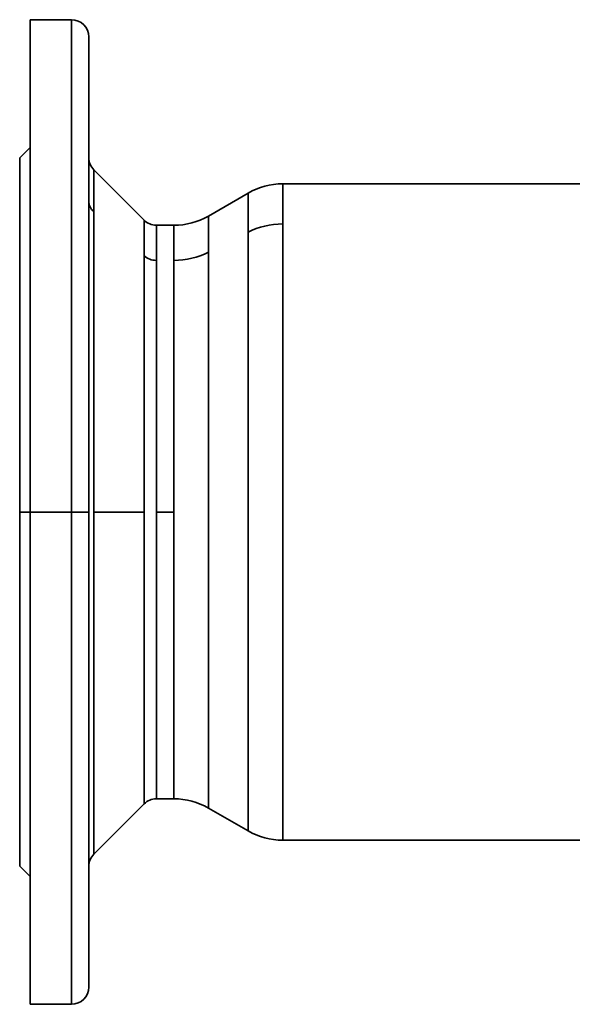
# Model space of a CAD drawing. Header units: inches. Extents: x 4459 to 5646, y 390 to 1656.
# Tile 6 of 13: x 5326 to 5486, y 809 to 1094. Entities that reach past the tile are written whole.
import ezdxf

# ---------------------------------------------------------------- set-up
doc = ezdxf.new("R2010")
doc.units = ezdxf.units.IN
doc.header["$MEASUREMENT"] = 0

msp = doc.modelspace()

# ---------------------------------------------------------------- linework, layer by layer
at = {"color": 7, "lineweight": 35}
for p, q in [((5329.07, 1094.23), (5329.07, 951.73)), ((5341.07, 951.73), (5341.07, 1094.23)), ((5341.07, 1094.23), (5341.07, 951.73)), ((5346.07, 951.73), (5346.07, 1089.23)), ((5329.07, 951.73), (5329.07, 1057.23)), ((5326.07, 1054.23), (5326.07, 951.73)), ((5347.54, 1050.77), (5362.11, 1036.2)), ((5521.67, 1046.73), (5402.22, 1046.73)), ((5521.67, 1046.73), (5402.22, 1046.73)), ((5347.54, 1038.65), (5347.54, 951.73)), ((5347.54, 951.73), (5347.54, 1038.65)), ((5402.22, 906.19), (5402.22, 1035.1)), ((5402.22, 1035.1), (5402.22, 856.73)), ((5392.22, 859.41), (5392.22, 1032.75)), ((5392.22, 1032.75), (5392.22, 907.47)), ((5326.07, 1026.73), (5326.07, 951.73)), ((5380.71, 910.66), (5380.71, 1026.92)), ((5380.71, 1026.92), (5380.71, 866.05)), ((5362.11, 951.73), (5362.11, 1025.86)), ((5362.11, 1025.86), (5362.11, 951.73)), ((5365.64, 1024.57), (5365.64, 951.73)), ((5365.64, 951.73), (5365.64, 1024.57)), ((5370.71, 951.73), (5370.71, 1024.57)), ((5370.71, 1024.57), (5370.71, 951.73)), ((5326.07, 876.74), (5326.07, 951.73)), ((5326.07, 849.24), (5326.07, 951.73)), ((5329.07, 951.73), (5329.07, 809.23)), ((5329.07, 846.23), (5329.07, 951.73)), ((5341.07, 951.73), (5341.07, 809.23)), ((5341.07, 809.23), (5341.07, 951.73)), ((5346.07, 814.23), (5346.07, 951.73)), ((5347.54, 951.73), (5347.54, 852.7)), ((5347.54, 904.25), (5347.54, 951.73)), ((5362.11, 951.73), (5362.11, 867.27)), ((5362.11, 867.27), (5362.11, 951.73)), ((5365.64, 951.73), (5365.64, 868.73)), ((5365.64, 868.73), (5365.64, 951.73)), ((5370.71, 951.73), (5370.71, 911.94)), ((5370.71, 868.73), (5370.71, 951.73)), ((5370.71, 911.94), (5370.71, 868.74)), ((5380.71, 866.05), (5380.71, 910.66)), ((5392.22, 907.47), (5392.22, 859.41)), ((5347.54, 852.7), (5347.54, 904.25)), ((5402.22, 856.73), (5402.22, 906.19)), ((5347.54, 852.7), (5362.11, 867.27)), ((5402.22, 856.73), (5521.67, 856.73)), ((5521.67, 856.73), (5402.22, 856.73))]:
    msp.add_line(p, q, dxfattribs=at)
at = {"color": 7, "lineweight": 35, "ltscale": 0.3}
for p, q in [((5329.07, 1094.23), (5341.07, 1094.23)), ((5341.07, 951.73), (5329.07, 951.73)), ((5341.07, 951.73), (5329.07, 951.73)), ((5329.07, 809.23), (5341.07, 809.23))]:
    msp.add_line(p, q, dxfattribs=at)
at = {"color": 7, "lineweight": 35, "ltscale": 0.017154}
for p, q in [((5329.07, 1093.55), (5329.07, 1094.23)), ((5329.07, 809.23), (5329.07, 809.92))]:
    msp.add_line(p, q, dxfattribs=at)
at = {"color": 7, "lineweight": 35, "ltscale": 0.051299}
for p, q in [((5329.07, 1091.5), (5329.07, 1093.55)), ((5329.07, 809.92), (5329.07, 811.97))]:
    msp.add_line(p, q, dxfattribs=at)
at = {"color": 7, "lineweight": 35, "ltscale": 0.084947}
for p, q in [((5329.07, 1088.1), (5329.07, 1091.5)), ((5329.07, 811.97), (5329.07, 815.37))]:
    msp.add_line(p, q, dxfattribs=at)
at = {"color": 7, "lineweight": 35, "ltscale": 0.016553}
for p, q in [((5346.07, 1089.23), (5346.07, 1088.57)), ((5346.07, 814.9), (5346.07, 814.23))]:
    msp.add_line(p, q, dxfattribs=at)
at = {"color": 7, "lineweight": 35, "ltscale": 0.11778}
for p, q in [((5329.07, 1083.39), (5329.07, 1088.1)), ((5329.07, 815.37), (5329.07, 820.08))]:
    msp.add_line(p, q, dxfattribs=at)
at = {"color": 7, "lineweight": 35, "ltscale": 0.049498}
for p, q in [((5346.07, 1088.57), (5346.07, 1086.59)), ((5346.07, 816.88), (5346.07, 814.9))]:
    msp.add_line(p, q, dxfattribs=at)
at = {"color": 7, "lineweight": 35, "ltscale": 0.081967}
for p, q in [((5346.07, 1086.59), (5346.07, 1083.31)), ((5346.07, 820.15), (5346.07, 816.88))]:
    msp.add_line(p, q, dxfattribs=at)
at = {"color": 7, "lineweight": 35, "ltscale": 0.149477}
for p, q in [((5329.07, 1077.41), (5329.07, 1083.39)), ((5329.07, 820.08), (5329.07, 826.06))]:
    msp.add_line(p, q, dxfattribs=at)
at = {"color": 7, "lineweight": 35, "ltscale": 0.113646}
for p, q in [((5346.07, 1083.31), (5346.07, 1078.77)), ((5346.07, 824.7), (5346.07, 820.15))]:
    msp.add_line(p, q, dxfattribs=at)
at = {"color": 7, "lineweight": 35, "ltscale": 0.179733}
for p, q in [((5329.07, 1070.22), (5329.07, 1077.41)), ((5329.07, 826.06), (5329.07, 833.25))]:
    msp.add_line(p, q, dxfattribs=at)
at = {"color": 7, "lineweight": 35, "ltscale": 0.144232}
for p, q in [((5346.07, 1078.77), (5346.07, 1073)), ((5346.07, 830.47), (5346.07, 824.7))]:
    msp.add_line(p, q, dxfattribs=at)
at = {"color": 7, "lineweight": 35, "ltscale": 0.287421}
for p, q in [((5329.07, 1062.6), (5329.07, 1074.1)), ((5329.07, 1062.6), (5329.07, 1074.1)), ((5329.07, 1062.6), (5329.07, 1051.1)), ((5329.07, 997.66), (5329.07, 1009.15)), ((5329.07, 997.66), (5329.07, 986.16)), ((5329.07, 905.81), (5329.07, 917.31)), ((5329.07, 905.81), (5329.07, 894.31)), ((5329.07, 840.87), (5329.07, 852.36)), ((5329.07, 840.87), (5329.07, 829.37)), ((5329.07, 840.87), (5329.07, 829.37))]:
    msp.add_line(p, q, dxfattribs=at)
at = {"color": 7, "lineweight": 35, "ltscale": 0.173427}
for p, q in [((5346.07, 1073), (5346.07, 1066.06)), ((5346.07, 837.41), (5346.07, 830.47))]:
    msp.add_line(p, q, dxfattribs=at)
at = {"color": 7, "lineweight": 35, "ltscale": 0.208261}
for p, q in [((5329.07, 1061.89), (5329.07, 1070.22)), ((5329.07, 833.25), (5329.07, 841.58))]:
    msp.add_line(p, q, dxfattribs=at)
at = {"color": 7, "lineweight": 35, "ltscale": 0.200954}
for p, q in [((5346.07, 1066.06), (5346.07, 1058.02)), ((5346.07, 845.44), (5346.07, 837.41))]:
    msp.add_line(p, q, dxfattribs=at)
at = {"color": 7, "lineweight": 35, "ltscale": 0.134138}
for p, q in [((5329.07, 1062.6), (5329.07, 1057.23)), ((5329.07, 1057.23), (5329.07, 1062.6)), ((5329.07, 840.87), (5329.07, 846.23)), ((5329.07, 846.23), (5329.07, 840.87))]:
    msp.add_line(p, q, dxfattribs=at)
at = {"color": 7, "lineweight": 35, "ltscale": 0.234782}
for p, q in [((5329.07, 1052.5), (5329.07, 1061.89)), ((5329.07, 841.58), (5329.07, 850.97))]:
    msp.add_line(p, q, dxfattribs=at)
at = {"color": 7, "lineweight": 35, "ltscale": 0.226544}
for p, q in [((5346.07, 1058.02), (5346.07, 1048.96)), ((5346.07, 854.51), (5346.07, 845.44))]:
    msp.add_line(p, q, dxfattribs=at)
at = {"color": 7, "lineweight": 35, "ltscale": 0.106066}
for p, q in [((5329.07, 1057.23), (5326.07, 1054.23)), ((5329.07, 846.23), (5326.07, 849.23))]:
    msp.add_line(p, q, dxfattribs=at)
at = {"color": 7, "lineweight": 35, "ltscale": 0.012339}
for p, q in [((5326.07, 1054.23), (5326.07, 1053.74)), ((5326.07, 849.73), (5326.07, 849.23))]:
    msp.add_line(p, q, dxfattribs=at)
at = {"color": 7, "lineweight": 35, "ltscale": 0.036899}
for p, q in [((5326.07, 1053.74), (5326.07, 1052.26)), ((5326.07, 851.2), (5326.07, 849.73))]:
    msp.add_line(p, q, dxfattribs=at)
at = {"color": 7, "lineweight": 35, "ltscale": 0.061102}
for p, q in [((5326.07, 1052.26), (5326.07, 1049.82)), ((5326.07, 853.65), (5326.07, 851.2))]:
    msp.add_line(p, q, dxfattribs=at)
at = {"color": 7, "lineweight": 35, "ltscale": 0.259042}
for p, q in [((5329.07, 1042.13), (5329.07, 1052.5)), ((5329.07, 850.97), (5329.07, 861.33))]:
    msp.add_line(p, q, dxfattribs=at)
at = {"color": 7, "lineweight": 35, "ltscale": 0.084718}
for p, q in [((5326.07, 1049.82), (5326.07, 1046.43)), ((5326.07, 857.04), (5326.07, 853.65))]:
    msp.add_line(p, q, dxfattribs=at)
at = {"color": 7, "lineweight": 35, "ltscale": 0.249953}
for p, q in [((5346.07, 1048.96), (5346.07, 1038.96)), ((5346.07, 864.5), (5346.07, 854.51))]:
    msp.add_line(p, q, dxfattribs=at)
at = {"color": 7, "lineweight": 35, "ltscale": 0.303091}
for p, q in [((5347.54, 1050.77), (5347.54, 1038.65)), ((5347.54, 1038.65), (5347.54, 1050.77))]:
    msp.add_line(p, q, dxfattribs=at)
at = {"color": 7, "lineweight": 35, "ltscale": 0.107519}
for p, q in [((5326.07, 1046.43), (5326.07, 1042.13)), ((5326.07, 861.34), (5326.07, 857.04))]:
    msp.add_line(p, q, dxfattribs=at)
at = {"color": 7, "lineweight": 35, "ltscale": 0.290741}
msp.add_line((5402.22, 1046.73), (5402.22, 1035.1), dxfattribs=at)
msp.add_line((5402.22, 1046.73), (5402.22, 1035.1), dxfattribs=at)
at = {"color": 7, "lineweight": 35, "ltscale": 0.332052}
for p, q in [((5380.71, 1037.41), (5392.22, 1044.05)), ((5392.22, 1044.05), (5380.71, 1037.41)), ((5392.22, 859.41), (5380.71, 866.05)), ((5380.71, 866.05), (5392.22, 859.41))]:
    msp.add_line(p, q, dxfattribs=at)
at = {"color": 7, "lineweight": 35, "ltscale": 0.282541}
msp.add_line((5392.22, 1032.75), (5392.22, 1044.05), dxfattribs=at)
msp.add_line((5392.22, 1032.75), (5392.22, 1044.05), dxfattribs=at)
at = {"color": 7, "lineweight": 35, "ltscale": 0.230921}
msp.add_line((5392.22, 1044.05), (5392.22, 1034.82), dxfattribs=at)
at = {"color": 7, "lineweight": 35, "ltscale": 0.129282}
for p, q in [((5326.07, 1042.13), (5326.07, 1036.96)), ((5326.07, 866.51), (5326.07, 861.34))]:
    msp.add_line(p, q, dxfattribs=at)
at = {"color": 7, "lineweight": 35, "ltscale": 0.280807}
for p, q in [((5329.07, 1030.9), (5329.07, 1042.13)), ((5329.07, 861.33), (5329.07, 872.56))]:
    msp.add_line(p, q, dxfattribs=at)
at = {"color": 7, "lineweight": 35, "ltscale": 0.270954}
for p, q in [((5346.07, 1038.96), (5346.07, 1028.12)), ((5346.07, 875.34), (5346.07, 864.5))]:
    msp.add_line(p, q, dxfattribs=at)
at = {"color": 7, "lineweight": 35, "ltscale": 0.262217}
for p, q in [((5380.71, 1026.92), (5380.71, 1037.41)), ((5380.71, 1037.41), (5380.71, 1026.92))]:
    msp.add_line(p, q, dxfattribs=at)
at = {"color": 7, "lineweight": 35, "ltscale": 0.149802}
for p, q in [((5326.07, 1036.96), (5326.07, 1030.97)), ((5326.07, 872.5), (5326.07, 866.51))]:
    msp.add_line(p, q, dxfattribs=at)
at = {"color": 7, "lineweight": 35, "ltscale": 0.258498}
for p, q in [((5362.11, 1025.86), (5362.11, 1036.2)), ((5362.11, 1036.2), (5362.11, 1025.86))]:
    msp.add_line(p, q, dxfattribs=at)
at = {"color": 7, "lineweight": 35, "ltscale": 0.254016}
for p, q in [((5365.64, 1034.73), (5365.64, 1024.57)), ((5370.71, 1024.57), (5370.71, 1034.73)), ((5370.71, 1034.73), (5370.71, 1024.57))]:
    msp.add_line(p, q, dxfattribs=at)
at = {"color": 7, "lineweight": 35, "ltscale": 0.126749}
for p, q in [((5365.64, 1034.73), (5370.71, 1034.73)), ((5370.71, 951.73), (5365.64, 951.73)), ((5370.71, 951.73), (5365.64, 951.73)), ((5365.64, 868.73), (5370.71, 868.73))]:
    msp.add_line(p, q, dxfattribs=at)
at = {"color": 7, "lineweight": 35, "ltscale": 0.253973}
msp.add_line((5365.64, 1024.57), (5365.64, 1034.73), dxfattribs=at)
at = {"color": 7, "lineweight": 35, "ltscale": 0.168878}
for p, q in [((5326.07, 1030.97), (5326.07, 1024.21)), ((5326.07, 879.26), (5326.07, 872.5))]:
    msp.add_line(p, q, dxfattribs=at)
at = {"color": 7, "lineweight": 35, "ltscale": 0.299868}
for p, q in [((5329.07, 1018.91), (5329.07, 1030.9)), ((5329.07, 872.56), (5329.07, 884.56))]:
    msp.add_line(p, q, dxfattribs=at)
at = {"color": 7, "lineweight": 35, "ltscale": 0.289346}
for p, q in [((5346.07, 1028.12), (5346.07, 1016.55)), ((5346.07, 886.92), (5346.07, 875.34))]:
    msp.add_line(p, q, dxfattribs=at)
at = {"color": 7, "lineweight": 35, "ltscale": 0.186328}
for p, q in [((5326.07, 1024.21), (5326.07, 1016.76)), ((5326.07, 886.71), (5326.07, 879.26))]:
    msp.add_line(p, q, dxfattribs=at)
at = {"color": 7, "lineweight": 35, "ltscale": 0.316042}
for p, q in [((5329.07, 1006.27), (5329.07, 1018.91)), ((5329.07, 884.56), (5329.07, 897.2))]:
    msp.add_line(p, q, dxfattribs=at)
at = {"color": 7, "lineweight": 35, "ltscale": 0.201984}
for p, q in [((5326.07, 1016.76), (5326.07, 1008.68)), ((5326.07, 894.79), (5326.07, 886.71))]:
    msp.add_line(p, q, dxfattribs=at)
at = {"color": 7, "lineweight": 35, "ltscale": 0.304952}
for p, q in [((5346.07, 1016.55), (5346.07, 1004.35)), ((5346.07, 899.11), (5346.07, 886.92))]:
    msp.add_line(p, q, dxfattribs=at)
at = {"color": 7, "lineweight": 35, "ltscale": 0.215694}
for p, q in [((5326.07, 1008.68), (5326.07, 1000.05)), ((5326.07, 903.42), (5326.07, 894.79))]:
    msp.add_line(p, q, dxfattribs=at)
at = {"color": 7, "lineweight": 35, "ltscale": 0.32917}
for p, q in [((5329.07, 993.1), (5329.07, 1006.27)), ((5329.07, 897.2), (5329.07, 910.37))]:
    msp.add_line(p, q, dxfattribs=at)
at = {"color": 7, "lineweight": 35, "ltscale": 0.31762}
for p, q in [((5346.07, 1004.35), (5346.07, 991.65)), ((5346.07, 911.82), (5346.07, 899.11))]:
    msp.add_line(p, q, dxfattribs=at)
at = {"color": 7, "lineweight": 35, "ltscale": 0.227328}
for p, q in [((5326.07, 1000.05), (5326.07, 990.96)), ((5326.07, 912.51), (5326.07, 903.42))]:
    msp.add_line(p, q, dxfattribs=at)
at = {"color": 7, "lineweight": 35, "ltscale": 0.33913}
for p, q in [((5329.07, 979.53), (5329.07, 993.1)), ((5329.07, 910.37), (5329.07, 923.93))]:
    msp.add_line(p, q, dxfattribs=at)
at = {"color": 7, "lineweight": 35, "ltscale": 0.236771}
for p, q in [((5326.07, 990.96), (5326.07, 981.49)), ((5326.07, 921.98), (5326.07, 912.51))]:
    msp.add_line(p, q, dxfattribs=at)
at = {"color": 7, "lineweight": 35, "ltscale": 0.327231}
for p, q in [((5346.07, 991.65), (5346.07, 978.56)), ((5346.07, 924.91), (5346.07, 911.82))]:
    msp.add_line(p, q, dxfattribs=at)
at = {"color": 7, "lineweight": 35, "ltscale": 0.243935}
for p, q in [((5326.07, 981.49), (5326.07, 971.73)), ((5326.07, 931.74), (5326.07, 921.98))]:
    msp.add_line(p, q, dxfattribs=at)
at = {"color": 7, "lineweight": 35, "ltscale": 0.345824}
for p, q in [((5329.07, 965.7), (5329.07, 979.53)), ((5329.07, 923.93), (5329.07, 937.77))]:
    msp.add_line(p, q, dxfattribs=at)
at = {"color": 7, "lineweight": 35, "ltscale": 0.333689}
for p, q in [((5346.07, 978.56), (5346.07, 965.21)), ((5346.07, 938.26), (5346.07, 924.91))]:
    msp.add_line(p, q, dxfattribs=at)
at = {"color": 7, "lineweight": 35, "ltscale": 0.24875}
for p, q in [((5326.07, 971.73), (5326.07, 961.78)), ((5326.07, 941.69), (5326.07, 931.74))]:
    msp.add_line(p, q, dxfattribs=at)
at = {"color": 7, "lineweight": 35, "ltscale": 0.349186}
for p, q in [((5329.07, 951.73), (5329.07, 965.7)), ((5329.07, 937.77), (5329.07, 951.73))]:
    msp.add_line(p, q, dxfattribs=at)
at = {"color": 7, "lineweight": 35, "ltscale": 0.336934}
for p, q in [((5346.07, 965.21), (5346.07, 951.73)), ((5346.07, 951.73), (5346.07, 938.26))]:
    msp.add_line(p, q, dxfattribs=at)
at = {"color": 7, "lineweight": 35, "ltscale": 0.251169}
for p, q in [((5326.07, 961.78), (5326.07, 951.73)), ((5326.07, 951.73), (5326.07, 941.69))]:
    msp.add_line(p, q, dxfattribs=at)
at = {"color": 7, "lineweight": 35, "ltscale": 0.075}
for p, q in [((5326.07, 951.73), (5329.07, 951.73)), ((5329.07, 951.73), (5326.07, 951.73))]:
    msp.add_line(p, q, dxfattribs=at)
at = {"color": 7, "lineweight": 35, "ltscale": 0.125}
for p, q in [((5341.07, 951.73), (5346.07, 951.73)), ((5346.07, 951.73), (5341.07, 951.73))]:
    msp.add_line(p, q, dxfattribs=at)
at = {"color": 7, "lineweight": 35, "ltscale": 0.364276}
for p, q in [((5347.54, 951.73), (5362.11, 951.73)), ((5362.11, 951.73), (5347.54, 951.73))]:
    msp.add_line(p, q, dxfattribs=at)
at = {"color": 7, "lineweight": 35, "ltscale": 0.004872}
msp.add_line((5392.22, 859.41), (5392.22, 859.61), dxfattribs=at)
at = {"color": 7, "lineweight": 35}
for centre, radius, start, end in [((5341.07, 1089.23), 5, 360, 90), ((5351.07, 1054.3), 5, 180.3068, 224.9994), ((5402.22, 1026.73), 20, 90.0001, 119.9998), ((5370.71, 1054.73), 20, 270, 300), ((5365.64, 1039.73), 5, 225, 270), ((5365.64, 863.73), 5, 90, 135), ((5370.71, 848.73), 20, 60.0001, 89.9994), ((5402.22, 876.73), 20, 240, 270), ((5351.07, 849.16), 5, 135.0022, 179.6948), ((5341.07, 814.23), 5, 270, 0)]:
    msp.add_arc(centre, radius, start, end, dxfattribs=at)
for centre, major_axis, ratio, start_param, end_param in [((5351.07, 1041.75), (5, 0), 0.877583, 3.145428, 3.926991), ((5351.07, 1041.75), (5, 0), 0.877583, 3.145428, 3.926991), ((5402.21, 1017.56), (19.99, 0.01), 0.877355, 1.57007, 2.093823), ((5402.22, 1017.55), (20, 0), 0.877583, 1.570796, 2.094395), ((5370.71, 1042.12), (20, 0), 0.877583, 4.712389, 5.235988), ((5370.72, 1042.1), (19.99, 0.02), 0.877031, 4.711014, 5.234965), ((5365.64, 1028.96), (5, 0), 0.877583, 3.926991, 4.712389), ((5365.64, 1028.96), (5, 0), 0.877583, 3.926991, 4.712389)]:
    msp.add_ellipse(centre, major_axis=major_axis, ratio=ratio, start_param=start_param, end_param=end_param, dxfattribs=at)

doc.saveas('drawing.dxf')
